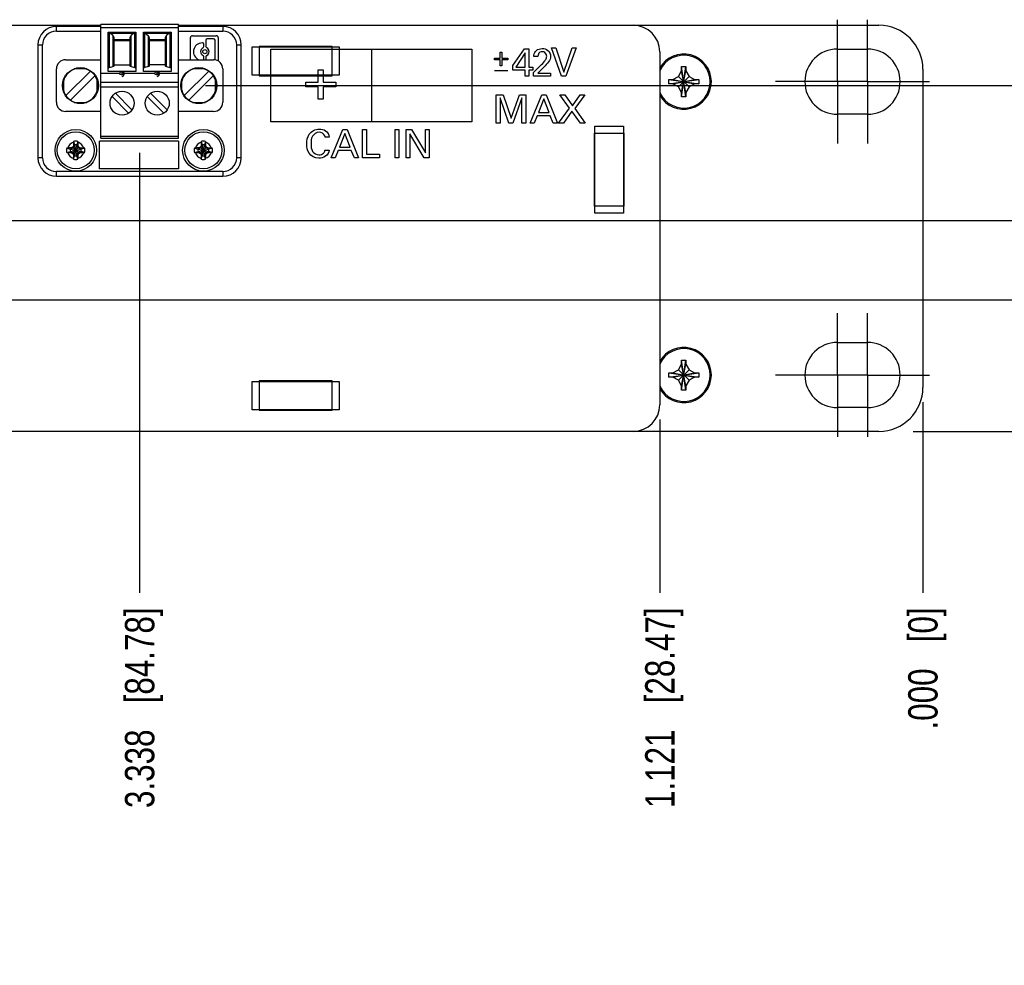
# Model space of a CAD drawing. Header units: inches. Extents: x 0 to 34, y 0 to 22.
# Tile 29 of 54: x 18.2 to 22.4, y 12.2 to 16.2. Entities that reach past the tile are written whole.
import ezdxf

# ---------------------------------------------------------------- set-up
doc = ezdxf.new("R2010")
doc.units = ezdxf.units.IN
doc.header["$LTSCALE"] = 1.87
doc.header["$MEASUREMENT"] = 0
doc.linetypes.add('CENTER', pattern=[0.6, 0.375, -0.075, 0.075, -0.075])
doc.layers.get('0').update_dxf_attribs({"linetype": 'CONTINUOUS'})
doc.layers.add('02___PRT_ALL_AXES', color=7, linetype='CONTINUOUS')
doc.layers.add('DIMENSIONS', color=7, linetype='CONTINUOUS')
doc.styles.get("Standard").update_dxf_attribs({"font": 'txt', "width": 0.8})
doc.dimstyles.new('DIMSTYLE_2', dxfattribs={"dimtxt": 0.125, "dimasz": 0.18, "dimexe": 0.125, "dimexo": 0.0625, "dimgap": 0.03125, "dimtad": 0, "dimtih": 1, "dimtoh": 1, "dimdec": 3, "dimzin": 4, "dimdsep": 46, "dimtxsty": 'STANDARD', "dimblk": '_FILLED', "dimblk1": '_FILLED', "dimblk2": '_FILLED', "dimcen": 0.09, "dimadec": 0, "dimazin": 0, "dimtp": 0.001, "dimtm": 0.001, "dimtfac": 1, "dimtdec": 3, "dimtofl": 0, "dimtmove": 0, "dimatfit": 3, "dimldrblk": '_FILLED', "dimfxl": 1, "dimtolj": 1, "dimtzin": 4, "dimarcsym": 0})

# ---------------------------------------------------------------- blocks, each defined once
blk = doc.blocks.new('*D36')
at = {"layer": 'DIMENSIONS', "color": 2, "linetype": 'CONTINUOUS'}
blk.add_line((15.1804, 15.3911), (22.7619, 15.3911), dxfattribs=at)
at = {"layer": 'DIMENSIONS', "color": 2, "linetype": 'CONTINUOUS', "insert": (22.8244, 15.4536), "char_height": 0.125, "width": 1.225, "attachment_point": 1, "line_spacing_factor": 0.9}
blk.add_mtext('.899{\\Ftxt.shx;\\W1.000000;\\H0.125000; }[22.83]', dxfattribs=at)
blk = doc.blocks.new('_FILLED')
at = {"color": 0, "linetype": 'BYBLOCK'}
blk.add_solid([(0, 0), (-1, 0.174), (-1, -0.174)], dxfattribs=at)
blk = doc.blocks.new('*D37')
at = {"layer": 'DIMENSIONS', "color": 2, "linetype": 'CONTINUOUS'}
blk.add_line((22.0327, 14.4921), (22.7619, 14.4921), dxfattribs=at)
at = {"layer": 'DIMENSIONS', "color": 2, "linetype": 'CONTINUOUS', "insert": (22.8244, 14.5546), "char_height": 0.125, "width": 0.825, "attachment_point": 1, "line_spacing_factor": 0.9}
blk.add_mtext('.000{\\Ftxt.shx;\\W1.000000;\\H0.125000; }[0]', dxfattribs=at)
blk = doc.blocks.new('*D38')
at = {"layer": 'DIMENSIONS', "color": 2, "linetype": 'CONTINUOUS'}
blk.add_line((14.3508, 15.0531), (22.7619, 15.0531), dxfattribs=at)
at = {"layer": 'DIMENSIONS', "color": 2, "linetype": 'CONTINUOUS', "insert": (22.8244, 15.1156), "char_height": 0.125, "width": 1.225, "attachment_point": 1, "line_spacing_factor": 0.9}
blk.add_mtext('.561{\\Ftxt.shx;\\W1.000000;\\H0.125000; }[14.25]', dxfattribs=at)
blk = doc.blocks.new('*D39')
at = {"layer": 'DIMENSIONS', "color": 2, "linetype": 'CONTINUOUS'}
blk.add_line((19.0175, 15.9652), (22.7619, 15.9652), dxfattribs=at)
at = {"layer": 'DIMENSIONS', "color": 2, "linetype": 'CONTINUOUS', "insert": (22.8244, 16.0277), "char_height": 0.125, "width": 1.625, "attachment_point": 1, "line_spacing_factor": 0.9}
blk.add_mtext('2X 1.473{\\Ftxt.shx;\\W1.000000;\\H0.125000; }[37.42]', dxfattribs=at)
blk = doc.blocks.new('*D42')
at = {"layer": 'DIMENSIONS', "color": 2, "linetype": 'CONTINUOUS'}
blk.add_line((20.9534, 14.5426), (20.9534, 13.8046), dxfattribs=at)
at = {"layer": 'DIMENSIONS', "color": 2, "linetype": 'CONTINUOUS', "insert": (20.8909, 13.7421), "char_height": 0.125, "width": 1.325, "attachment_point": 3, "rotation": 90, "line_spacing_factor": 0.9}
blk.add_mtext('1.121{\\Ftxt.shx;\\W1.000000;\\H0.125000; }[28.47]', dxfattribs=at)
blk = doc.blocks.new('*D43')
at = {"layer": 'DIMENSIONS', "color": 2, "linetype": 'CONTINUOUS'}
blk.add_line((22.0744, 14.6171), (22.0744, 13.8046), dxfattribs=at)
at = {"layer": 'DIMENSIONS', "color": 2, "linetype": 'CONTINUOUS', "insert": (22.0119, 13.7421), "char_height": 0.125, "width": 0.825, "attachment_point": 3, "rotation": 90, "line_spacing_factor": 0.9}
blk.add_mtext('.000{\\Ftxt.shx;\\W1.000000;\\H0.125000; }[0]', dxfattribs=at)
blk = doc.blocks.new('*D44')
at = {"layer": 'DIMENSIONS', "color": 2, "linetype": 'CONTINUOUS'}
blk.add_line((18.7366, 15.6782), (18.7366, 13.8046), dxfattribs=at)
at = {"layer": 'DIMENSIONS', "color": 2, "linetype": 'CONTINUOUS', "insert": (18.6741, 13.7421), "char_height": 0.125, "width": 1.325, "attachment_point": 3, "rotation": 90, "line_spacing_factor": 0.9}
blk.add_mtext('3.338{\\Ftxt.shx;\\W1.000000;\\H0.125000; }[84.78]', dxfattribs=at)
blk = doc.blocks.new('*D45')
at = {"layer": 'DIMENSIONS', "color": 2, "linetype": 'CONTINUOUS'}
blk.add_line((17.5574, 15.6861), (17.5574, 13.8046), dxfattribs=at)
at = {"layer": 'DIMENSIONS', "color": 2, "linetype": 'CONTINUOUS', "insert": (17.4949, 13.7421), "char_height": 0.125, "width": 1.425, "attachment_point": 3, "rotation": 90, "line_spacing_factor": 0.9}
blk.add_mtext('4.517{\\Ftxt.shx;\\W1.000000;\\H0.125000; }[114.73]', dxfattribs=at)
blk = doc.blocks.new('*D46')
at = {"layer": 'DIMENSIONS', "color": 2, "linetype": 'CONTINUOUS'}
blk.add_line((14.8054, 15.0631), (14.8054, 13.8046), dxfattribs=at)
at = {"layer": 'DIMENSIONS', "color": 2, "linetype": 'CONTINUOUS', "insert": (14.7429, 13.7421), "char_height": 0.125, "width": 1.425, "attachment_point": 3, "rotation": 90, "line_spacing_factor": 0.9}
blk.add_mtext('7.269{\\Ftxt.shx;\\W1.000000;\\H0.125000; }[184.63]', dxfattribs=at)
blk = doc.blocks.new('*D47')
at = {"layer": 'DIMENSIONS', "color": 2, "linetype": 'CONTINUOUS'}
blk.add_line((10.3424, 14.5591), (10.3424, 13.8046), dxfattribs=at)
at = {"layer": 'DIMENSIONS', "color": 2, "linetype": 'CONTINUOUS', "insert": (10.2799, 13.7421), "char_height": 0.125, "width": 1.525, "attachment_point": 3, "rotation": 90, "line_spacing_factor": 0.9}
blk.add_mtext('11.732{\\Ftxt.shx;\\W1.000000;\\H0.125000; }[297.99]', dxfattribs=at)
blk = doc.blocks.new('*D48')
at = {"layer": 'DIMENSIONS', "color": 2, "linetype": 'CONTINUOUS'}
blk.add_line((12.4244, 14.8586), (12.4244, 13.8046), dxfattribs=at)
at = {"layer": 'DIMENSIONS', "color": 2, "linetype": 'CONTINUOUS', "insert": (12.3619, 13.7421), "char_height": 0.125, "width": 1.425, "attachment_point": 3, "rotation": 90, "line_spacing_factor": 0.9}
blk.add_mtext('9.650{\\Ftxt.shx;\\W1.000000;\\H0.125000; }[245.11]', dxfattribs=at)
blk = doc.blocks.new('*D49')
at = {"layer": 'DIMENSIONS', "color": 2, "linetype": 'CONTINUOUS'}
blk.add_line((6.4094, 15.5802), (6.4094, 13.8046), dxfattribs=at)
at = {"layer": 'DIMENSIONS', "color": 2, "linetype": 'CONTINUOUS', "insert": (6.3469, 13.7421), "char_height": 0.125, "width": 1.525, "attachment_point": 3, "rotation": 90, "line_spacing_factor": 0.9}
blk.add_mtext('15.665{\\Ftxt.shx;\\W1.000000;\\H0.125000; }[397.89]', dxfattribs=at)
blk = doc.blocks.new('*D50')
at = {"layer": 'DIMENSIONS', "color": 2, "linetype": 'CONTINUOUS'}
blk.add_line((4.1954, 14.5426), (4.1954, 13.8046), dxfattribs=at)
at = {"layer": 'DIMENSIONS', "color": 2, "linetype": 'CONTINUOUS', "insert": (4.1329, 13.7421), "char_height": 0.125, "width": 1.525, "attachment_point": 3, "rotation": 90, "line_spacing_factor": 0.9}
blk.add_mtext('17.879{\\Ftxt.shx;\\W1.000000;\\H0.125000; }[454.13]', dxfattribs=at)

msp = doc.modelspace()

# ---------------------------------------------------------------- linework, layer by layer
at = {"color": 7, "linetype": 'CONTINUOUS'}
for p, q in [((17.873, 16.2221), (18.571, 16.2221)), ((18.9021, 16.2221), (21.8869, 16.2221)), ((19.2164, 16.1301), (19.5864, 16.1301)), ((19.2164, 16.0091), (19.2164, 16.1301)), ((19.5574, 16.1321), (19.2454, 16.1321)), ((19.2454, 16.1321), (19.2454, 16.0071)), ((19.5574, 16.0071), (19.5574, 16.1321)), ((19.5864, 16.1301), (19.5864, 16.0091)), ((20.9534, 16.1091), (20.9534, 14.6051)), ((21.0329, 16.0046), (21.0464, 16.0281)), ((21.0464, 16.0461), (21.0644, 16.0461)), ((21.0464, 15.9181), (21.0644, 16.0461)), ((21.0464, 16.0281), (21.0464, 16.0461)), ((21.0644, 15.9181), (21.0464, 16.0461)), ((21.0464, 15.9361), (21.0644, 16.0281)), ((21.0644, 15.9361), (21.0464, 16.0281)), ((21.0644, 16.0461), (21.0644, 16.0281)), ((21.0644, 16.0281), (21.0779, 16.0046)), ((22.0744, 16.0346), (22.0744, 14.6796)), ((18.6616, 16.013), (18.6616, 16.0247)), ((18.8116, 16.013), (18.8116, 16.0247)), ((19.5864, 16.0091), (19.2164, 16.0091)), ((19.2454, 16.0071), (19.5574, 16.0071)), ((19.2734, 16.0071), (19.2734, 16.0091)), ((19.3454, 16.0071), (19.3454, 16.0091)), ((19.4574, 16.0071), (19.4574, 16.0091)), ((20.9914, 15.9731), (21.1194, 15.9911)), ((20.9914, 15.9911), (21.0094, 15.9911)), ((20.9914, 15.9911), (21.1194, 15.9731)), ((20.9914, 15.9731), (20.9914, 15.9911)), ((21.0094, 15.9911), (21.0329, 16.0046)), ((21.0094, 15.9731), (21.1014, 15.9911)), ((21.0094, 15.9911), (21.1014, 15.9731)), ((21.0329, 15.9595), (21.0779, 16.0046)), ((21.0329, 16.0046), (21.0779, 15.9595)), ((21.0779, 16.0046), (21.1014, 15.9911)), ((21.1014, 15.9911), (21.1194, 15.9911)), ((21.1194, 15.9911), (21.1194, 15.9731)), ((21.0094, 15.9731), (20.9914, 15.9731)), ((21.0329, 15.9595), (21.0094, 15.9731)), ((21.0464, 15.9361), (21.0329, 15.9595)), ((21.0779, 15.9595), (21.0644, 15.9361)), ((21.1014, 15.9731), (21.0779, 15.9595)), ((21.1194, 15.9731), (21.1014, 15.9731)), ((21.0464, 15.9181), (21.0464, 15.9361)), ((21.0644, 15.9181), (21.0464, 15.9181)), ((21.0644, 15.9361), (21.0644, 15.9181)), ((20.6769, 15.7921), (20.7979, 15.7921)), ((20.6769, 15.4221), (20.6769, 15.7921)), ((20.7979, 15.7921), (20.7979, 15.4221)), ((20.6749, 15.7631), (20.7999, 15.7631)), ((20.6749, 15.4511), (20.6749, 15.7631)), ((20.7999, 15.7631), (20.7999, 15.4511)), ((18.4264, 15.699), (18.4414, 15.6943)), ((18.4414, 15.6848), (18.4874, 15.6943)), ((18.4433, 15.6943), (18.4414, 15.6943)), ((18.4414, 15.6943), (18.4874, 15.6848)), ((18.4537, 15.7003), (18.4433, 15.6943)), ((18.4455, 15.6995), (18.4433, 15.6943)), ((18.4433, 15.6848), (18.4855, 15.6943)), ((18.4433, 15.6943), (18.4855, 15.6848)), ((18.4512, 15.6763), (18.4777, 15.7028)), ((18.4777, 15.6763), (18.4512, 15.7028)), ((18.4597, 15.7107), (18.4537, 15.7003)), ((18.4545, 15.7085), (18.4597, 15.7107)), ((18.455, 15.7276), (18.4597, 15.7126)), ((18.4597, 15.6665), (18.4691, 15.7126)), ((18.4597, 15.7126), (18.4597, 15.7107)), ((18.4691, 15.6665), (18.4597, 15.7126)), ((18.4597, 15.6684), (18.4691, 15.7107)), ((18.4691, 15.6684), (18.4597, 15.7107)), ((18.4738, 15.7276), (18.4691, 15.7126)), ((18.4691, 15.7107), (18.4691, 15.7126)), ((18.4691, 15.7107), (18.4743, 15.7085)), ((18.4751, 15.7003), (18.4691, 15.7107)), ((18.4855, 15.6943), (18.4751, 15.7003)), ((18.4833, 15.6995), (18.4855, 15.6943)), ((18.4874, 15.6943), (18.4855, 15.6943)), ((18.5024, 15.699), (18.4874, 15.6943)), ((18.9704, 15.699), (18.9854, 15.6943)), ((18.9854, 15.6848), (19.0314, 15.6943)), ((18.9873, 15.6943), (18.9854, 15.6943)), ((18.9854, 15.6943), (19.0314, 15.6848)), ((18.9977, 15.7003), (18.9873, 15.6943)), ((18.9895, 15.6995), (18.9873, 15.6943)), ((18.9873, 15.6848), (19.0295, 15.6943)), ((18.9873, 15.6943), (19.0295, 15.6848)), ((18.9952, 15.6763), (19.0217, 15.7028)), ((18.9952, 15.7028), (19.0217, 15.6763)), ((19.0037, 15.7107), (18.9977, 15.7003)), ((18.9985, 15.7085), (19.0037, 15.7107)), ((18.999, 15.7276), (19.0037, 15.7126)), ((19.0037, 15.7126), (19.0037, 15.7107)), ((19.0037, 15.6665), (19.0131, 15.7126)), ((19.0131, 15.6665), (19.0037, 15.7126)), ((19.0037, 15.6684), (19.0131, 15.7107)), ((19.0131, 15.6684), (19.0037, 15.7107)), ((19.0178, 15.7276), (19.0131, 15.7126)), ((19.0131, 15.7107), (19.0131, 15.7126)), ((19.0131, 15.7107), (19.0183, 15.7085)), ((19.0191, 15.7003), (19.0131, 15.7107)), ((19.0295, 15.6943), (19.0191, 15.7003)), ((19.0273, 15.6995), (19.0295, 15.6943)), ((19.0314, 15.6943), (19.0295, 15.6943)), ((19.0464, 15.699), (19.0314, 15.6943)), ((18.4264, 15.6801), (18.4414, 15.6848)), ((18.4414, 15.6848), (18.4433, 15.6848)), ((18.4433, 15.6848), (18.4537, 15.6788)), ((18.4455, 15.6796), (18.4433, 15.6848)), ((18.4537, 15.6788), (18.4597, 15.6684)), ((18.4597, 15.6684), (18.4545, 15.6707)), ((18.455, 15.6516), (18.4597, 15.6665)), ((18.4597, 15.6684), (18.4597, 15.6665)), ((18.4691, 15.6684), (18.4751, 15.6788)), ((18.4743, 15.6707), (18.4691, 15.6684)), ((18.4691, 15.6665), (18.4691, 15.6684)), ((18.4738, 15.6516), (18.4691, 15.6665)), ((18.4751, 15.6788), (18.4855, 15.6848)), ((18.4855, 15.6848), (18.4833, 15.6796)), ((18.4855, 15.6848), (18.4874, 15.6848)), ((18.5024, 15.6801), (18.4874, 15.6848)), ((18.9704, 15.6801), (18.9854, 15.6848)), ((18.9854, 15.6848), (18.9873, 15.6848)), ((18.9873, 15.6848), (18.9977, 15.6788)), ((18.9895, 15.6796), (18.9873, 15.6848)), ((18.9977, 15.6788), (19.0037, 15.6684)), ((19.0037, 15.6684), (18.9985, 15.6707)), ((18.999, 15.6516), (19.0037, 15.6665)), ((19.0037, 15.6684), (19.0037, 15.6665)), ((19.0131, 15.6684), (19.0191, 15.6788)), ((19.0183, 15.6707), (19.0131, 15.6684)), ((19.0131, 15.6665), (19.0131, 15.6684)), ((19.0178, 15.6516), (19.0131, 15.6665)), ((19.0191, 15.6788), (19.0295, 15.6848)), ((19.0295, 15.6848), (19.0273, 15.6796)), ((19.0295, 15.6848), (19.0314, 15.6848)), ((19.0464, 15.6801), (19.0314, 15.6848)), ((20.7999, 15.4511), (20.6749, 15.4511)), ((20.7979, 15.4221), (20.6769, 15.4221)), ((21.0329, 14.7546), (21.0464, 14.7781)), ((21.0464, 14.7961), (21.0644, 14.7961)), ((21.0644, 14.6681), (21.0464, 14.7961)), ((21.0464, 14.7781), (21.0464, 14.7961)), ((21.0464, 14.6681), (21.0644, 14.7961)), ((21.0644, 14.6861), (21.0464, 14.7781)), ((21.0464, 14.6861), (21.0644, 14.7781)), ((21.0644, 14.7961), (21.0644, 14.7781)), ((21.0644, 14.7781), (21.0779, 14.7546)), ((20.9914, 14.7231), (21.1194, 14.7411)), ((20.9914, 14.7411), (21.0094, 14.7411)), ((20.9914, 14.7411), (21.1194, 14.7231)), ((20.9914, 14.7231), (20.9914, 14.7411)), ((21.0094, 14.7411), (21.0329, 14.7546)), ((21.0094, 14.7231), (21.1014, 14.7411)), ((21.0094, 14.7411), (21.1014, 14.7231)), ((21.0329, 14.7546), (21.0779, 14.7095)), ((21.0329, 14.7095), (21.0779, 14.7546)), ((21.0779, 14.7546), (21.1014, 14.7411)), ((21.1014, 14.7411), (21.1194, 14.7411)), ((21.1194, 14.7411), (21.1194, 14.7231)), ((19.2164, 14.7051), (19.5864, 14.7051)), ((19.2164, 14.5841), (19.2164, 14.7051)), ((19.5574, 14.7071), (19.2454, 14.7071)), ((19.2454, 14.7071), (19.2454, 14.5821)), ((19.2734, 14.7071), (19.2734, 14.7051)), ((19.3454, 14.7071), (19.3454, 14.7051)), ((19.4574, 14.7071), (19.4574, 14.7051)), ((19.5574, 14.5821), (19.5574, 14.7071)), ((19.5864, 14.7051), (19.5864, 14.5841)), ((21.0094, 14.7231), (20.9914, 14.7231)), ((21.0329, 14.7095), (21.0094, 14.7231)), ((21.0464, 14.6861), (21.0329, 14.7095)), ((21.0464, 14.6681), (21.0464, 14.6861)), ((21.0779, 14.7095), (21.0644, 14.6861)), ((21.0644, 14.6861), (21.0644, 14.6681)), ((21.1014, 14.7231), (21.0779, 14.7095)), ((21.1194, 14.7231), (21.1014, 14.7231)), ((21.0644, 14.6681), (21.0464, 14.6681)), ((19.5864, 14.5841), (19.2164, 14.5841)), ((19.2454, 14.5821), (19.5574, 14.5821)), ((21.8869, 14.4921), (3.2619, 14.4921))]:
    msp.add_line(p, q, dxfattribs=at)
at = {"color": 6, "linetype": 'CONTINUOUS'}
for p, q in [((18.571, 16.2171), (18.382, 16.2171)), ((18.382, 16.1974), (18.382, 16.2171)), ((18.382, 16.1974), (18.571, 16.1974)), ((18.9021, 16.225), (18.571, 16.225)), ((18.571, 15.7407), (18.571, 16.225)), ((18.571, 16.2132), (18.9021, 16.2132)), ((18.9021, 15.7407), (18.9021, 16.225)), ((19.0911, 16.2171), (18.9021, 16.2171)), ((18.9021, 16.1974), (19.0911, 16.1974)), ((19.0911, 16.2171), (19.0911, 16.1974)), ((18.6025, 16.1935), (18.7206, 16.1935)), ((18.6025, 16.0248), (18.6025, 16.1935)), ((18.6039, 16.1932), (18.6083, 16.1906)), ((18.6083, 16.0422), (18.6083, 16.1906)), ((18.6107, 16.1889), (18.7124, 16.1889)), ((18.6223, 16.1791), (18.6107, 16.1889)), ((18.6223, 16.1791), (18.6223, 16.046)), ((18.6281, 16.0497), (18.6281, 16.1674)), ((18.695, 16.1607), (18.6281, 16.1607)), ((18.6281, 16.1574), (18.695, 16.1574)), ((18.695, 16.1674), (18.695, 16.0497)), ((18.7124, 16.1889), (18.7008, 16.1791)), ((18.7008, 16.046), (18.7008, 16.1791)), ((18.7148, 16.1906), (18.7193, 16.1932)), ((18.7148, 16.1906), (18.7148, 16.0422)), ((18.7206, 16.1935), (18.7206, 16.0248)), ((18.7525, 16.1935), (18.8706, 16.1935)), ((18.7525, 16.0248), (18.7525, 16.1935)), ((18.7539, 16.1932), (18.7583, 16.1906)), ((18.7583, 16.0422), (18.7583, 16.1906)), ((18.7607, 16.1889), (18.8624, 16.1889)), ((18.7607, 16.1889), (18.7723, 16.1791)), ((18.7723, 16.1791), (18.7723, 16.046)), ((18.7781, 16.0497), (18.7781, 16.1674)), ((18.845, 16.1607), (18.7781, 16.1607)), ((18.7781, 16.1574), (18.845, 16.1574)), ((18.845, 16.1674), (18.845, 16.0497)), ((18.8624, 16.1889), (18.8508, 16.1791)), ((18.8508, 16.046), (18.8508, 16.1791)), ((18.8693, 16.1932), (18.8648, 16.1906)), ((18.8648, 16.1906), (18.8648, 16.0422)), ((18.8706, 16.1935), (18.8706, 16.0248)), ((18.9533, 16.0754), (18.9533, 16.1695)), ((18.9616, 16.1778), (19.0631, 16.1778)), ((19.0189, 16.1587), (19.0189, 16.1317)), ((19.0517, 16.165), (19.0251, 16.165)), ((19.0579, 16.0787), (19.0579, 16.1587)), ((19.0714, 16.1695), (19.0714, 16.0699)), ((18.3033, 16.1384), (18.323, 16.1384)), ((18.3033, 16.1384), (18.3033, 15.6581)), ((18.323, 15.6581), (18.323, 16.1384)), ((19.0039, 16.1473), (19.0034, 16.1473)), ((19.0102, 16.1317), (19.0102, 16.1411)), ((19.1501, 16.1384), (19.1698, 16.1384)), ((19.1501, 16.1384), (19.1501, 15.6581)), ((19.1698, 15.6581), (19.1698, 16.1384)), ((18.4214, 16.0754), (18.571, 16.0754)), ((18.9021, 16.0754), (19.0517, 16.0754)), ((19.0102, 16.0787), (19.0102, 16.0881)), ((19.0189, 16.0881), (19.0189, 16.0787)), ((18.382, 15.8943), (18.382, 16.036)), ((18.5114, 16.037), (18.4573, 16.037)), ((18.4716, 16.0408), (18.4972, 16.0408)), ((18.6083, 16.0422), (18.6223, 16.046)), ((18.6281, 16.0533), (18.695, 16.0533)), ((18.7008, 16.046), (18.7148, 16.0422)), ((18.7723, 16.046), (18.7583, 16.0422)), ((18.845, 16.0533), (18.7781, 16.0533)), ((18.8508, 16.046), (18.8648, 16.0422)), ((19.0158, 16.037), (18.9617, 16.037)), ((18.9759, 16.0408), (19.0015, 16.0408)), ((19.0911, 16.036), (19.0911, 15.8943)), ((18.4125, 15.9922), (18.4125, 15.9381)), ((18.5266, 16.0269), (18.4227, 15.9229)), ((18.5461, 16.0074), (18.4421, 15.9034)), ((18.5562, 15.9381), (18.5562, 15.9922)), ((18.571, 16.0183), (18.651, 16.0183)), ((18.6616, 16.0248), (18.6025, 16.0248)), ((18.6502, 16.0162), (18.6503, 16.0156)), ((18.7206, 16.0248), (18.6615, 16.0248)), ((18.6721, 16.0183), (18.801, 16.0183)), ((18.6728, 16.0156), (18.6729, 16.0162)), ((18.8116, 16.0248), (18.7525, 16.0248)), ((18.8002, 16.0162), (18.8003, 16.0156)), ((18.8706, 16.0248), (18.8115, 16.0248)), ((18.8221, 16.0183), (18.9021, 16.0183)), ((18.8228, 16.0156), (18.8229, 16.0162)), ((18.9169, 15.9381), (18.9169, 15.9922)), ((19.031, 16.0269), (18.927, 15.9229)), ((18.9465, 15.9034), (19.0505, 16.0074)), ((19.0606, 15.9381), (19.0606, 15.9922)), ((18.4087, 15.9523), (18.4087, 15.978)), ((18.5601, 15.978), (18.5601, 15.9523)), ((18.9021, 15.979), (18.571, 15.979)), ((18.571, 15.96), (18.9021, 15.96)), ((18.913, 15.9523), (18.913, 15.978)), ((19.0644, 15.978), (19.0644, 15.9523)), ((18.6898, 15.8481), (18.6192, 15.9188)), ((18.704, 15.8619), (18.6333, 15.9326)), ((18.7692, 15.9188), (18.8398, 15.8481)), ((18.7833, 15.9326), (18.854, 15.8619)), ((18.4573, 15.8933), (18.5114, 15.8933)), ((18.4972, 15.8895), (18.4716, 15.8895)), ((18.9617, 15.8933), (19.0158, 15.8933)), ((19.0015, 15.8895), (18.9759, 15.8895)), ((18.571, 15.8549), (18.4214, 15.8549)), ((19.0517, 15.8549), (18.9021, 15.8549)), ((18.9021, 15.7486), (18.571, 15.7486)), ((18.571, 15.7407), (18.9021, 15.7407)), ((18.9021, 15.7289), (18.5658, 15.7289)), ((18.5658, 15.6108), (18.5658, 15.7289)), ((18.9021, 15.7289), (18.9021, 15.6108)), ((18.323, 15.6581), (18.3033, 15.6581)), ((19.1698, 15.6581), (19.1501, 15.6581)), ((18.9021, 15.6108), (18.5658, 15.6108)), ((19.0911, 15.599), (18.382, 15.599)), ((18.382, 15.5793), (18.382, 15.599)), ((18.382, 15.5793), (19.0911, 15.5793)), ((19.0911, 15.599), (19.0911, 15.5793))]:
    msp.add_line(p, q, dxfattribs=at)
at = {"color": 40, "linetype": 'CONTINUOUS'}
for p, q in [((19.2964, 16.1209), (20.1529, 16.1209)), ((19.2964, 15.8113), (19.2964, 16.1209)), ((19.7246, 16.1209), (19.7246, 15.8113)), ((20.1529, 16.1209), (20.1529, 15.8113)), ((20.3271, 16.0505), (20.3771, 16.1224)), ((20.3771, 16.1224), (20.3951, 16.1224)), ((20.3951, 16.1224), (20.3951, 16.0442)), ((20.4918, 16.1259), (20.5103, 16.1259)), ((20.5346, 16.0057), (20.4918, 16.1259)), ((20.5103, 16.1259), (20.5444, 16.0232)), ((20.5444, 16.0232), (20.5804, 16.1259)), ((20.5972, 16.1259), (20.5529, 16.0057)), ((20.5804, 16.1259), (20.5972, 16.1259)), ((20.2482, 16.082), (20.2732, 16.082)), ((20.2482, 16.0753), (20.2482, 16.082)), ((20.2732, 16.0753), (20.2482, 16.0753)), ((20.2732, 16.1081), (20.2804, 16.1081)), ((20.2732, 16.082), (20.2732, 16.1081)), ((20.2732, 16.049), (20.2732, 16.0753)), ((20.2804, 16.1081), (20.2804, 16.082)), ((20.2804, 16.082), (20.3054, 16.082)), ((20.3054, 16.0753), (20.2804, 16.0753)), ((20.2804, 16.0753), (20.2804, 16.049)), ((20.3054, 16.082), (20.3054, 16.0753)), ((20.3796, 16.105), (20.3398, 16.0442)), ((20.3796, 16.0442), (20.3796, 16.105)), ((20.4339, 16.0895), (20.4164, 16.0895)), ((19.4978, 16.0326), (19.5188, 16.0326)), ((19.4978, 15.9793), (19.4978, 16.0326)), ((19.5188, 16.0326), (19.5188, 15.9793)), ((20.2483, 16.0294), (20.3056, 16.0294)), ((20.2804, 16.049), (20.2732, 16.049)), ((20.3271, 16.0307), (20.3271, 16.0505)), ((20.3791, 16.0307), (20.3271, 16.0307)), ((20.3398, 16.0442), (20.3796, 16.0442)), ((20.3791, 16.0057), (20.3791, 16.0307)), ((20.3951, 16.0442), (20.4119, 16.0442)), ((20.4119, 16.0307), (20.3951, 16.0307)), ((20.3951, 16.0307), (20.3951, 16.0057)), ((20.4119, 16.0442), (20.4119, 16.0307)), ((20.4148, 16.0208), (20.4449, 16.0505)), ((20.4534, 16.038), (20.4333, 16.0188)), ((20.3951, 16.0057), (20.3791, 16.0057)), ((20.4148, 16.0057), (20.4148, 16.0208)), ((20.4881, 16.0057), (20.4148, 16.0057)), ((20.4333, 16.0188), (20.4881, 16.0188)), ((20.4881, 16.0188), (20.4881, 16.0057)), ((20.5529, 16.0057), (20.5346, 16.0057)), ((19.4445, 15.9793), (19.4978, 15.9793)), ((19.4445, 15.96), (19.4445, 15.9793)), ((19.4978, 15.96), (19.4445, 15.96)), ((19.4978, 15.9068), (19.4978, 15.96)), ((19.5188, 15.9793), (19.5721, 15.9793)), ((19.5721, 15.96), (19.5188, 15.96)), ((19.5188, 15.96), (19.5188, 15.9068)), ((19.5721, 15.9793), (19.5721, 15.96)), ((19.8785, 15.9661), (20.0099, 15.9661)), ((19.5188, 15.9068), (19.4978, 15.9068)), ((20.2564, 15.9257), (20.2859, 15.9257)), ((20.2564, 15.8054), (20.2564, 15.9257)), ((20.2726, 15.913), (20.2726, 15.8054)), ((20.3105, 15.8054), (20.2726, 15.913)), ((20.2859, 15.9257), (20.3198, 15.8265)), ((20.3198, 15.8265), (20.3547, 15.9257)), ((20.3658, 15.9137), (20.3263, 15.8054)), ((20.3547, 15.9257), (20.3822, 15.9257)), ((20.3658, 15.8054), (20.3658, 15.9137)), ((20.3822, 15.9257), (20.3822, 15.8054)), ((20.4002, 15.8054), (20.4509, 15.9257)), ((20.459, 15.9092), (20.4357, 15.8502)), ((20.4509, 15.9257), (20.4687, 15.9257)), ((20.4812, 15.8502), (20.459, 15.9092)), ((20.4687, 15.9257), (20.5173, 15.8054)), ((20.5272, 15.9257), (20.5485, 15.9257)), ((20.5689, 15.8684), (20.5272, 15.9257)), ((20.5485, 15.9257), (20.581, 15.8794)), ((20.581, 15.8794), (20.6135, 15.9257)), ((20.6336, 15.9257), (20.5908, 15.868)), ((20.6135, 15.9257), (20.6336, 15.9257)), ((20.5222, 15.8054), (20.5689, 15.8684)), ((20.5908, 15.868), (20.6358, 15.8054)), ((20.4304, 15.8367), (20.4174, 15.8054)), ((20.4862, 15.8367), (20.4304, 15.8367)), ((20.4357, 15.8502), (20.4812, 15.8502)), ((20.4992, 15.8054), (20.4862, 15.8367)), ((20.579, 15.857), (20.5424, 15.8054)), ((20.6148, 15.8054), (20.579, 15.857)), ((20.1529, 15.8113), (19.2964, 15.8113)), ((19.5526, 15.6581), (19.6032, 15.7783)), ((19.6032, 15.7783), (19.6211, 15.7783)), ((19.6211, 15.7783), (19.6697, 15.6581)), ((19.6869, 15.7783), (19.7034, 15.7783)), ((19.6869, 15.6581), (19.6869, 15.7783)), ((19.7034, 15.7783), (19.7034, 15.6729)), ((19.8251, 15.7783), (19.8418, 15.7783)), ((19.8251, 15.6581), (19.8251, 15.7783)), ((19.8418, 15.7783), (19.8418, 15.6581)), ((19.8726, 15.7783), (19.8957, 15.7783)), ((19.8726, 15.6581), (19.8726, 15.7783)), ((19.8957, 15.7783), (19.9549, 15.6789)), ((19.9549, 15.7783), (19.9702, 15.7783)), ((19.9549, 15.6789), (19.9549, 15.7783)), ((19.9702, 15.7783), (19.9702, 15.6581)), ((20.2726, 15.8054), (20.2564, 15.8054)), ((20.3263, 15.8054), (20.3105, 15.8054)), ((20.3822, 15.8054), (20.3658, 15.8054)), ((20.4174, 15.8054), (20.4002, 15.8054)), ((20.5173, 15.8054), (20.4992, 15.8054)), ((20.5424, 15.8054), (20.5222, 15.8054)), ((20.6358, 15.8054), (20.6148, 15.8054)), ((19.5449, 15.7458), (19.5271, 15.7458)), ((19.6114, 15.7618), (19.5881, 15.7029)), ((19.6336, 15.7029), (19.6114, 15.7618)), ((19.9489, 15.6581), (19.8877, 15.7602)), ((19.8877, 15.7602), (19.8877, 15.6581)), ((19.5881, 15.7029), (19.6336, 15.7029)), ((19.5262, 15.6897), (19.5446, 15.6897)), ((19.5698, 15.6581), (19.5526, 15.6581)), ((19.5827, 15.6894), (19.5698, 15.6581)), ((19.6386, 15.6894), (19.5827, 15.6894)), ((19.6516, 15.6581), (19.6386, 15.6894)), ((19.6697, 15.6581), (19.6516, 15.6581)), ((19.7594, 15.6581), (19.6869, 15.6581)), ((19.7034, 15.6729), (19.7594, 15.6729)), ((19.7594, 15.6729), (19.7594, 15.6581)), ((19.8418, 15.6581), (19.8251, 15.6581)), ((19.8877, 15.6581), (19.8726, 15.6581)), ((19.9702, 15.6581), (19.9489, 15.6581))]:
    msp.add_line(p, q, dxfattribs=at)
at = {"color": 6, "linetype": 'CONTINUOUS'}
for centre, radius in [((19.0145, 16.1099), 0.00899), ((18.4844, 15.9652), 0.0768), ((18.9887, 15.9652), 0.0768), ((18.6616, 15.8904), 0.0512), ((18.8116, 15.8904), 0.0512), ((18.4647, 15.6896), 0.0886), ((19.0084, 15.6896), 0.0886)]:
    msp.add_circle(centre, radius, dxfattribs=at)
at = {"color": 7, "linetype": 'CONTINUOUS'}
for centre in [(18.4644, 15.6896), (19.0084, 15.6896)]:
    msp.add_circle(centre, 0.0787, dxfattribs=at)
at = {"color": 6, "linetype": 'CONTINUOUS'}
for centre, radius, start, end in [((18.382, 16.1384), 0.0787, 90, 180), ((18.382, 16.1384), 0.0591, 90, 180), ((19.0911, 16.1384), 0.0787, 0, 90), ((19.0911, 16.1384), 0.0591, 0, 90), ((18.9616, 16.1695), 0.0083, 90, 180), ((19.0251, 16.1587), 0.00622, 90, 180), ((19.0517, 16.1587), 0.00622, 0, 90), ((19.0631, 16.1695), 0.0083, 0, 90), ((19.0034, 16.1099), 0.0374, 90, 248.2928), ((19.0145, 16.1099), 0.018, 115.8849, 244.1151), ((19.0039, 16.1411), 0.00622, 0, 90), ((19.0039, 16.1317), 0.00622, 295.8849, 360), ((19.0251, 16.1317), 0.00622, 180, 244.1151), ((19.0145, 16.1099), 0.018, 295.8849, 64.1151), ((18.4214, 16.036), 0.0394, 90, 180), ((19.0039, 16.0881), 0.00622, 0, 64.1151), ((19.0039, 16.0787), 0.00622, 327.6024, 360), ((19.0251, 16.0881), 0.00622, 115.8849, 180), ((19.0251, 16.0787), 0.00622, 180, 212.3997), ((19.0517, 16.036), 0.0394, 0, 90), ((19.0517, 16.0787), 0.00622, 321.529, 360), ((18.4844, 15.9652), 0.0748, 105.2133, 164.7901), ((18.4844, 15.9652), 0.0748, 15.29, 74.7171), ((18.9887, 15.9652), 0.0748, 105.2133, 164.7901), ((18.9887, 15.9652), 0.0748, 15.29, 74.7171), ((18.6616, 16.013), 0.0118, 15.6238, 164.3762), ((18.6614, 16.0543), 0.0412, 266.3325, 267.1771), ((18.6615, 16.0564), 0.0433, 267.1864, 270.0288), ((18.6616, 16.0569), 0.0438, 269.9815, 271.4433), ((18.6616, 16.0558), 0.0427, 271.4401, 272.821), ((18.6617, 16.0544), 0.0413, 272.8236, 273.5409), ((18.8116, 16.013), 0.0118, 15.6238, 164.3762), ((18.8114, 16.0543), 0.0412, 266.3325, 267.1771), ((18.8115, 16.0564), 0.0433, 267.1864, 270.0288), ((18.8116, 16.0569), 0.0438, 269.9815, 271.4433), ((18.8116, 16.0558), 0.0427, 271.4401, 272.821), ((18.8117, 16.0544), 0.0413, 272.8236, 273.5409), ((18.4844, 15.9652), 0.0748, 195.29, 254.7171), ((18.4844, 15.9652), 0.0748, 285.2133, 344.7901), ((18.9887, 15.9652), 0.0748, 195.29, 254.7171), ((18.9887, 15.9652), 0.0748, 285.2133, 344.7901), ((18.4214, 15.8943), 0.0394, 180, 270), ((19.0517, 15.8943), 0.0394, 270, 360), ((18.382, 15.6581), 0.0787, 180, 270), ((18.382, 15.6581), 0.0591, 180, 270), ((19.0911, 15.6581), 0.0787, 270, 360), ((19.0911, 15.6581), 0.0591, 270, 360)]:
    msp.add_arc(centre, radius, start, end, dxfattribs=at)
at = {"color": 7, "linetype": 'CONTINUOUS'}
for centre, radius, start, end in [((20.8404, 16.1091), 0.113, 0, 90), ((21.8869, 16.0346), 0.1875, 0, 90), ((21.0554, 15.9821), 0.1175, 209.6598, 150.3402), ((21.0554, 15.9821), 0.1125, 204.8222, 155.1778), ((18.6616, 16.013), 0.0117, 15.8714, 164.1286), ((18.6616, 16.013), 0.00217, 315.7735, 224.9956), ((18.6616, 16.013), 0.00834, 270, 90), ((18.8116, 16.013), 0.0117, 15.8714, 164.1286), ((18.8116, 16.013), 0.00217, 315.7735, 224.9956), ((18.8116, 16.013), 0.00834, 270, 90), ((18.4644, 15.6896), 0.0391, 166.0445, 193.9555), ((18.4456, 15.2133), 0.4861, 91.7795, 92.2564), ((18.4644, 15.6896), 0.0353, 105.7644, 164.2356), ((18.4631, 14.6492), 1.0505, 90.9603, 91.7809), ((18.4644, 15.6896), 0.0235, 168.4043, 191.5957), ((19.3113, 14.2227), 1.7119, 120.161, 120.3803), ((19.9338, 14.8412), 1.7148, 149.6199, 149.8389), ((19.5185, 15.6905), 1.0642, 178.2244, 179.0344), ((18.9468, 15.7082), 0.4922, 177.7465, 178.2175), ((18.4644, 15.6896), 0.0391, 76.0445, 103.9555), ((18.4644, 15.6896), 0.0235, 78.4043, 101.5957), ((17.9881, 15.7084), 0.4861, 1.7795, 2.2564), ((17.424, 15.6909), 1.0505, 0.9603, 1.7809), ((18.4644, 15.6896), 0.0353, 15.7644, 74.2356), ((16.9975, 14.8427), 1.7119, 30.161, 30.3803), ((17.6161, 14.2202), 1.7148, 59.6199, 59.8389), ((18.4654, 14.6354), 1.0642, 88.2244, 89.0344), ((18.4644, 15.6896), 0.0235, 348.4043, 11.5957), ((18.483, 15.2072), 0.4922, 87.7465, 88.2175), ((18.4644, 15.6896), 0.0391, 346.0445, 13.9555), ((19.0084, 15.6896), 0.0391, 166.0445, 193.9555), ((18.9896, 15.2133), 0.4861, 91.7795, 92.2564), ((19.0084, 15.6896), 0.0353, 105.7644, 164.2356), ((19.0071, 14.6492), 1.0505, 90.9603, 91.7809), ((19.0084, 15.6896), 0.0235, 168.4043, 191.5957), ((19.8553, 14.2227), 1.7119, 120.161, 120.3803), ((20.4778, 14.8412), 1.7148, 149.6199, 149.8389), ((20.0625, 15.6905), 1.0642, 178.2244, 179.0344), ((19.4908, 15.7082), 0.4922, 177.7465, 178.2175), ((19.0084, 15.6896), 0.0391, 76.0445, 103.9555), ((19.0084, 15.6896), 0.0235, 78.4043, 101.5957), ((18.5321, 15.7084), 0.4861, 1.7795, 2.2564), ((17.968, 15.6909), 1.0505, 0.9603, 1.7809), ((19.0084, 15.6896), 0.0353, 15.7644, 74.2356), ((17.5415, 14.8427), 1.7119, 30.161, 30.3803), ((18.1601, 14.2202), 1.7148, 59.6199, 59.8389), ((19.0094, 14.6354), 1.0642, 88.2244, 89.0344), ((19.0084, 15.6896), 0.0235, 348.4043, 11.5957), ((19.027, 15.2072), 0.4922, 87.7465, 88.2175), ((19.0084, 15.6896), 0.0391, 346.0445, 13.9555), ((18.4458, 16.172), 0.4922, 267.7465, 268.2175), ((18.4644, 15.6896), 0.0353, 195.7644, 254.2356), ((18.4634, 16.7437), 1.0642, 268.2244, 269.0344), ((19.3127, 17.159), 1.7148, 239.6199, 239.8389), ((19.9313, 16.5364), 1.7119, 210.161, 210.3803), ((19.5048, 15.6883), 1.0505, 180.9603, 181.7809), ((18.9407, 15.6707), 0.4861, 181.7795, 182.2564), ((18.4644, 15.6896), 0.0391, 256.0445, 283.9555), ((18.4644, 15.6896), 0.0235, 258.4043, 281.5957), ((17.982, 15.6709), 0.4922, 357.7465, 358.2175), ((18.4644, 15.6896), 0.0353, 285.7644, 344.2356), ((17.4103, 15.6886), 1.0642, 358.2244, 359.0344), ((16.995, 16.5379), 1.7148, 329.6199, 329.8389), ((17.6175, 17.1565), 1.7119, 300.161, 300.3803), ((18.4657, 16.73), 1.0505, 270.9603, 271.7809), ((18.4833, 16.1659), 0.4861, 271.7795, 272.2564), ((18.9898, 16.172), 0.4922, 267.7465, 268.2175), ((19.0084, 15.6896), 0.0353, 195.7644, 254.2356), ((19.0074, 16.7437), 1.0642, 268.2244, 269.0344), ((19.8567, 17.159), 1.7148, 239.6199, 239.8389), ((20.4753, 16.5364), 1.7119, 210.161, 210.3803), ((20.0488, 15.6883), 1.0505, 180.9603, 181.7809), ((19.4847, 15.6707), 0.4861, 181.7795, 182.2564), ((19.0084, 15.6896), 0.0391, 256.0445, 283.9555), ((19.0084, 15.6896), 0.0235, 258.4043, 281.5957), ((18.526, 15.6709), 0.4922, 357.7465, 358.2175), ((19.0084, 15.6896), 0.0353, 285.7644, 344.2356), ((17.9543, 15.6886), 1.0642, 358.2244, 359.0344), ((17.539, 16.5379), 1.7148, 329.6199, 329.8389), ((18.1615, 17.1565), 1.7119, 300.161, 300.3803), ((19.0097, 16.73), 1.0505, 270.9603, 271.7809), ((19.0273, 16.1659), 0.4861, 271.7795, 272.2564), ((21.0554, 14.7321), 0.1175, 209.6598, 150.3402), ((21.0554, 14.7321), 0.1125, 204.8222, 155.1778), ((21.8869, 14.6796), 0.1875, 270, 360), ((20.8404, 14.6051), 0.113, 270, 360)]:
    msp.add_arc(centre, radius, start, end, dxfattribs=at)
at = {"color": 6, "linetype": 'CONTINUOUS'}
for centre, major_axis, ratio, start_param, end_param in [((18.598, 16.1738), (0.0197, 0), 1, 0.872665, 1.022553), ((18.6084, 16.1674), (0.0197, 0), 0.8391, 0, 0.785398), ((18.7147, 16.1674), (0.0197, 0), 0.8391, 2.356195, 3.141593), ((18.7251, 16.1738), (0, 0.0197), 1, 0.548243, 0.698132), ((18.748, 16.1738), (0.0197, 0), 1, 0.872665, 1.022553), ((18.7584, 16.1674), (0.0197, 0), 0.8391, 0, 0.785398), ((18.8647, 16.1674), (0.0197, 0), 0.8391, 2.356195, 3.141593), ((18.8751, 16.1738), (0, 0.0197), 1, 0.548243, 0.698132), ((18.6222, 16.0385), (0.0197, 0), 0.267949, 2.356194, 3.141593), ((18.6084, 16.0497), (0.0197, 0), 0.267949, -0.785398, 0), ((18.7147, 16.0497), (0.0197, 0), 0.267949, 3.141593, 3.926991), ((18.7009, 16.0385), (0.0197, 0), 0.267949, 0, 0.785398), ((18.7722, 16.0385), (0.0197, 0), 0.267949, 2.356194, 3.141593), ((18.7584, 16.0497), (0.0197, 0), 0.267949, -0.785398, 0), ((18.8647, 16.0497), (0.0197, 0), 0.267949, 3.141593, 3.926991), ((18.8509, 16.0385), (0.0197, 0), 0.267949, 0, 0.785398)]:
    msp.add_ellipse(centre, major_axis=major_axis, ratio=ratio, start_param=start_param, end_param=end_param, dxfattribs=at)
at = {"color": 40, "linetype": 'CONTINUOUS'}
for points, knots in [([(20.4164, 16.0895), (20.4165, 16.0912), (20.4169, 16.1004), (20.4214, 16.1098), (20.4271, 16.1148)], [0, 0, 0, 0, 0.184684, 1, 1, 1, 1]), ([(20.4521, 16.1231), (20.4606, 16.1231), (20.4803, 16.1188), (20.4877, 16.0989), (20.4877, 16.0895)], [0, 0, 0, 0, 0.474246, 1, 1, 1, 1]), ([(20.4528, 16.1096), (20.4491, 16.1096), (20.4381, 16.108), (20.4339, 16.0959), (20.4339, 16.0895)], [0, 0, 0, 0, 0.362831, 1, 1, 1, 1]), ([(20.4712, 16.0908), (20.4712, 16.0926), (20.4707, 16.1019), (20.4602, 16.1096), (20.4528, 16.1096)], [0, 0, 0, 0, 0.192981, 1, 1, 1, 1]), ([(20.4628, 16.0703), (20.4642, 16.0723), (20.4685, 16.0784), (20.4712, 16.0858), (20.4712, 16.0908)], [0, 0, 0, 0, 0.332906, 1, 1, 1, 1]), ([(20.4877, 16.0895), (20.4877, 16.0877), (20.4875, 16.0769), (20.4803, 16.0676), (20.4747, 16.0607)], [0, 0, 0, 0, 0.167769, 1, 1, 1, 1]), ([(19.4491, 15.7169), (19.4491, 15.731), (19.4534, 15.7634), (19.4858, 15.78), (19.5017, 15.78)], [0, 0, 0, 0, 0.469738, 1, 1, 1, 1]), ([(19.5017, 15.78), (19.5111, 15.78), (19.5322, 15.7767), (19.544, 15.7564), (19.5449, 15.7458)], [0, 0, 0, 0, 0.469125, 1, 1, 1, 1]), ([(19.5011, 15.7667), (19.4901, 15.7667), (19.4677, 15.7513), (19.4669, 15.728), (19.4669, 15.717)], [0, 0, 0, 0, 0.499748, 1, 1, 1, 1]), ([(19.5271, 15.7458), (19.5268, 15.7475), (19.5249, 15.759), (19.5109, 15.7667), (19.5011, 15.7667)], [0, 0, 0, 0, 0.148057, 1, 1, 1, 1]), ([(19.4996, 15.6562), (19.4841, 15.6562), (19.4528, 15.6723), (19.4491, 15.7035), (19.4491, 15.7169)], [0, 0, 0, 0, 0.536114, 1, 1, 1, 1]), ([(19.4669, 15.717), (19.4669, 15.7061), (19.4679, 15.6828), (19.4905, 15.6699), (19.5009, 15.6699)], [0, 0, 0, 0, 0.512307, 1, 1, 1, 1]), ([(19.5446, 15.6897), (19.5435, 15.6798), (19.531, 15.6601), (19.5097, 15.6562), (19.4996, 15.6562)], [0, 0, 0, 0, 0.497513, 1, 1, 1, 1])]:
    msp.add_open_spline(points, degree=3, knots=knots, dxfattribs=at)
for points in [[(20.4271, 16.1148), (20.4338, 16.1205), (20.4433, 16.1231), (20.4521, 16.1231)], [(20.4449, 16.0505), (20.4513, 16.0567), (20.4575, 16.0632), (20.4628, 16.0703)], [(20.4747, 16.0607), (20.4683, 16.0525), (20.4608, 16.0453), (20.4534, 16.038)], [(19.5009, 15.6699), (19.5078, 15.6699), (19.5156, 15.6721), (19.5204, 15.6771)], [(19.5204, 15.6771), (19.5236, 15.6805), (19.5254, 15.6851), (19.5262, 15.6897)]]:
    msp.add_open_spline(points, degree=3, dxfattribs=at)
at = {"color": 6, "linetype": 'CONTINUOUS'}
for points, knots in [([(18.6503, 16.0156), (18.6505, 16.0152), (18.6514, 16.0145), (18.6533, 16.0139), (18.6558, 16.0134), (18.6578, 16.0132), (18.6588, 16.0131)], [0, 0, 0, 0, 0.140581, 0.36122, 0.654663, 1, 1, 1, 1]), ([(18.6642, 16.0131), (18.6647, 16.0132), (18.6666, 16.0133), (18.6685, 16.0136), (18.6698, 16.0139)], [0, 0, 0, 0, 0.275744, 1, 1, 1, 1]), ([(18.6698, 16.0139), (18.6705, 16.0141), (18.6716, 16.0145), (18.6726, 16.0152), (18.6728, 16.0156)], [0, 0, 0, 0, 0.614354, 1, 1, 1, 1]), ([(18.8003, 16.0156), (18.8005, 16.0152), (18.8014, 16.0145), (18.8033, 16.0139), (18.8058, 16.0134), (18.8078, 16.0132), (18.8088, 16.0131)], [0, 0, 0, 0, 0.140581, 0.36122, 0.654663, 1, 1, 1, 1]), ([(18.8142, 16.0131), (18.8147, 16.0132), (18.8166, 16.0133), (18.8185, 16.0136), (18.8198, 16.0139)], [0, 0, 0, 0, 0.275744, 1, 1, 1, 1]), ([(18.8198, 16.0139), (18.8205, 16.0141), (18.8216, 16.0145), (18.8226, 16.0152), (18.8228, 16.0156)], [0, 0, 0, 0, 0.614354, 1, 1, 1, 1])]:
    msp.add_open_spline(points, degree=3, knots=knots, dxfattribs=at)
at = {"layer": '02___PRT_ALL_AXES', "color": 7, "linetype": 'CENTER'}
for p, q in [((21.7104, 15.9821), (21.7104, 16.2461)), ((21.8384, 15.9821), (21.8384, 16.2461)), ((21.5744, 15.9821), (21.4464, 15.9821)), ((21.8384, 15.9821), (21.5744, 15.9821)), ((21.7104, 15.9821), (21.7104, 15.7181)), ((21.8384, 15.9821), (21.9744, 15.9821)), ((21.8384, 15.9821), (21.8384, 15.7181)), ((21.9744, 15.9821), (22.1024, 15.9821)), ((21.7104, 14.7321), (21.7104, 14.9961)), ((21.8384, 14.7321), (21.8384, 14.9961)), ((21.5744, 14.7321), (21.4464, 14.7321)), ((21.8384, 14.7321), (21.5744, 14.7321)), ((21.7104, 14.7321), (21.7104, 14.4681)), ((21.8384, 14.7321), (21.9744, 14.7321)), ((21.8384, 14.7321), (21.8384, 14.4681)), ((21.9744, 14.7321), (22.1024, 14.7321))]:
    msp.add_line(p, q, dxfattribs=at)
at = {"layer": '02___PRT_ALL_AXES', "color": 7, "linetype": 'CONTINUOUS'}
for p, q in [((21.7104, 16.1211), (21.8384, 16.1211)), ((21.8384, 15.8431), (21.7104, 15.8431)), ((20.7984, 15.6631), (20.7979, 15.6631)), ((20.6769, 15.6496), (20.6749, 15.6476)), ((20.6769, 15.5646), (20.6749, 15.5666)), ((20.6769, 15.5641), (20.6749, 15.5661)), ((20.7984, 15.5511), (20.7979, 15.5511)), ((20.7984, 15.5506), (20.7979, 15.5506)), ((21.7104, 14.8711), (21.8384, 14.8711)), ((21.8384, 14.5931), (21.7104, 14.5931))]:
    msp.add_line(p, q, dxfattribs=at)
for centre, radius, start, end in [((21.7104, 15.9821), 0.139, 90, 270), ((21.8384, 15.9821), 0.139, 270, 90), ((19.4654, 16.0141), 0.04, 349.494, 352.4436), ((21.7104, 14.7321), 0.139, 90, 270), ((21.8384, 14.7321), 0.139, 270, 90), ((19.4654, 14.7001), 0.04, 7.5564, 10.506)]:
    msp.add_arc(centre, radius, start, end, dxfattribs=at)

# ---------------------------------------------------------------- dimensions: what is measured, and where the dimension line sits
at = {"layer": 'DIMENSIONS', "color": 2, "linetype": 'CONTINUOUS'}
dim = msp.add_ordinate_dim(feature_location=(19.0175, 15.9652), offset=(3.7444, 0), dtype=0, origin=(18.9887, 14.4921), text='2X <>', dimstyle='DIMSTYLE_2', dxfattribs=at)
dim.commit()
dim.dimension.update_dxf_attribs({"geometry": '*D39', "text_midpoint": (23.6369, 15.9652)})
for feature_location, offset, dtype, origin, picture, middle in [((17.5574, 15.6861), (0, -1.8816), 1, (22.0744, 15.7486), '*D45', (17.5574, 13.0296)), ((18.7366, 15.6782), (0, -1.8737), 1, (22.0744, 15.7407), '*D44', (18.7366, 13.0796)), ((6.4094, 15.5802), (0, -1.7756), 1, (22.0744, 15.6427), '*D49', (6.4094, 12.9796)), ((15.1804, 15.3911), (7.5815, 0), 0, (21.8869, 14.4921), '*D36', (23.4369, 15.3911)), ((14.3508, 15.0531), (8.4111, 0), 0, (14.3264, 14.4921), '*D38', (23.4369, 15.0531)), ((14.8054, 15.0631), (0, -1.2585), 1, (22.0744, 15.1256), '*D46', (14.8054, 13.0296)), ((12.4244, 14.8586), (0, -1.054), 1, (22.0744, 14.9211), '*D48', (12.4244, 13.0296)), ((20.9534, 14.5426), (0, -0.738), 1, (22.0744, 14.6796), '*D42', (20.9534, 13.0796)), ((22.0744039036, 14.6170639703), (0, -0.8125), 1, (22.0744039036, 14.6795639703), '*D43', (22.0744039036, 13.3295639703)), ((4.1954, 14.5426), (0, -0.738), 1, (22.0744, 14.6051), '*D50', (4.1954, 12.9796)), ((10.3424, 14.5591), (0, -0.7545), 1, (22.0744, 14.6216), '*D47', (10.3424, 12.9796)), ((22.0326644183, 14.4920639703), (0.7292394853, 0), 0, (21.8869039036, 14.4920639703), '*D37', (23.2369039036, 14.4920639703))]:
    dim = msp.add_ordinate_dim(feature_location=feature_location, offset=offset, dtype=dtype, origin=origin, dimstyle='DIMSTYLE_2', dxfattribs=at)
    dim.commit()
    dim.dimension.update_dxf_attribs({"geometry": picture, "text_midpoint": middle})

doc.saveas('drawing.dxf')
